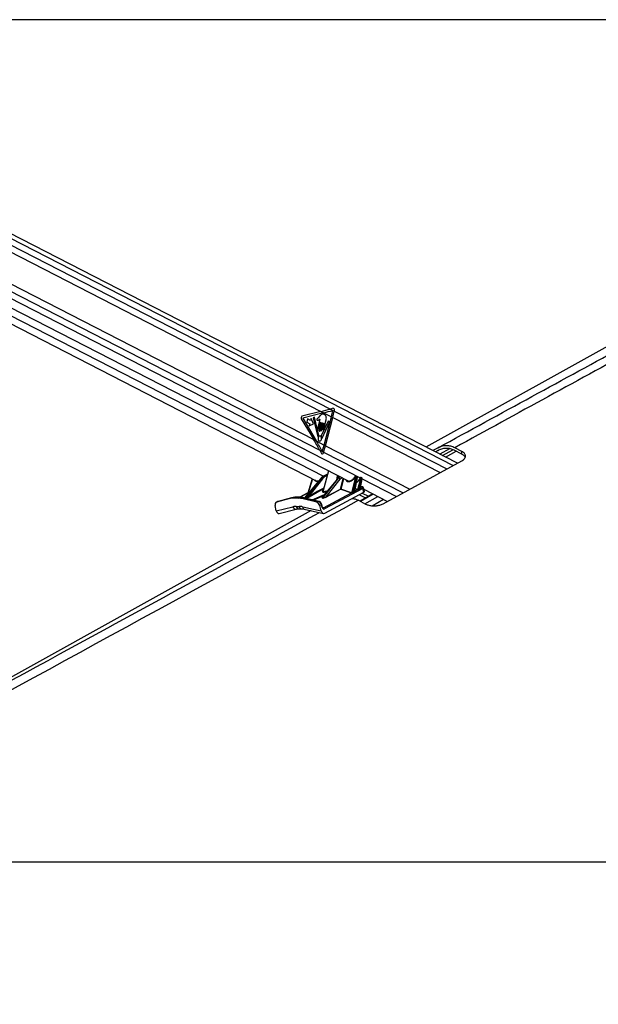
# Paper-space layout 'Wall Base Bracket' of a CAD drawing. Header units: millimetres. Extents: x 1591 to 17407, y 1260 to 16227.
# Tile 9 of 68: x 4297 to 5238, y 5669 to 7271. Entities that reach past the tile are written whole.
import ezdxf

# ---------------------------------------------------------------- set-up
doc = ezdxf.new("R2010")
doc.units = ezdxf.units.MM
doc.layers.add('COMPONENT_GEOMETRY', color=7, linetype='Continuous')
doc.styles.add('SLDTEXTSTYLE1', font='TXT', dxfattribs={"width": 0.75})
doc.dimstyles.new('SLDDIMSTYLE0', dxfattribs={"dimtxt": 100, "dimasz": 6.604, "dimexe": 0, "dimexo": 0.0625, "dimgap": 25, "dimtad": 0, "dimtih": 1, "dimtoh": 1, "dimdec": 0, "dimlfac": 0.5, "dimrnd": 1e-09, "dimzin": 12, "dimdsep": 46, "dimtxsty": 'SLDTEXTSTYLE1', "dimsah": 1, "dimcen": 0.09, "dimadec": 0, "dimazin": 3, "dimtfac": 1, "dimtdec": 0, "dimtofl": 0, "dimtmove": 0, "dimatfit": 3, "dimfxl": 1, "dimfrac": 2, "dimtolj": 1, "dimtzin": 12, "dimarcsym": 0})

# ---------------------------------------------------------------- blocks, each defined once
blk = doc.blocks.new('_D_24')
at = {"layer": 'COMPONENT_GEOMETRY', "color": 7, "ltscale": 2}
for p, q in [((8881.7, 5900.6), (9437.4, 5900.6)), ((9431.1, 5900.6), (9431.1, 3746.7)), ((9431.1, 1434), (9431.1, 3587.9)), ((3807.3, 1434), (9437.4, 1434))]:
    blk.add_line(p, q, dxfattribs=at)
for points in [[(9431.1, 5900.6), (9430, 5894), (9432.1, 5894)], [(9431.1, 1434), (9432.1, 1440.6), (9430, 1440.6)]]:
    blk.add_solid(points, dxfattribs=at)
at = {"layer": 'COMPONENT_GEOMETRY', "color": 7, "ltscale": 2, "insert": (9283.3, 3716.8), "char_height": 100, "attachment_point": 1, "style": 'SLDTEXTSTYLE1'}
blk.add_mtext('2233', dxfattribs=at)

psp = doc.layouts.new('Wall Base Bracket')

# ---------------------------------------------------------------- linework, layer by layer
at = {"color": 7, "linetype": 'Continuous', "lineweight": 25, "ltscale": 2}
for p, q in [((5008.7, 6549.5), (3830.4, 7155)), ((3789.4, 7055.6), (4831.8, 6519.9)), ((4055.4, 7009.5), (4786.8, 6633.6)), ((3895.1, 6975.2), (4779.9, 6520.4)), ((4048.7, 6961), (4774.9, 6587.8)), ((4786.8, 6633.6), (4755.8, 6625.7)), ((4786.8, 6633.6), (4791.1, 6631.4)), ((4806.5, 6638.7), (4802, 6637.5)), ((4802, 6637.5), (4808.3, 6634.3)), ((4808.3, 6634.3), (4808.5, 6635.5)), ((4754.7, 6621.7), (4774.9, 6587.8)), ((4791.1, 6631.4), (4757.1, 6622.7)), ((4757.1, 6622.7), (4779.2, 6585.6)), ((4765, 6621.6), (4763.6, 6616)), ((4769.9, 6619.1), (4765, 6621.6)), ((4770.7, 6622.2), (4769.9, 6619.1)), ((4774.8, 6613.4), (4770.7, 6622.2)), ((4776.5, 6624.4), (4774, 6623.2)), ((4774, 6623.2), (4781.5, 6592.5)), ((4783.5, 6594.5), (4776.5, 6624.4)), ((4784.9, 6621.2), (4781.5, 6608)), ((4785.1, 6626.3), (4782.3, 6623.3)), ((4798.2, 6618), (4787.1, 6593.7)), ((4791.1, 6631.4), (4803.7, 6624.9)), ((4791.4, 6605.2), (4795.2, 6619.8)), ((4791.9, 6579), (4803.7, 6624.9)), ((4794.1, 6577.9), (4805.9, 6623.8)), ((4800.5, 6615.9), (4798.2, 6618)), ((4803.7, 6624.9), (4805.9, 6623.8)), ((4763.6, 6616), (4768.4, 6613.5)), ((4768.4, 6613.5), (4767.6, 6610.4)), ((4767.6, 6610.4), (4774.8, 6613.4)), ((4786.5, 6616.1), (4783.3, 6603.9)), ((4783.8, 6606.8), (4786.2, 6616.2)), ((4785.6, 6602.7), (4788.8, 6614.9)), ((4789, 6614.8), (4786.4, 6604.3)), ((4788.4, 6603.3), (4791.2, 6614.6)), ((4788.8, 6590.2), (4800.5, 6615.9)), ((4791.5, 6614.4), (4789.4, 6606.2)), ((4774.9, 6587.8), (4779.2, 6585.6)), ((4779.2, 6585.6), (4791.9, 6579)), ((4784.7, 6570.7), (4787.7, 6565.4)), ((4784.7, 6570.7), (4791.1, 6567.4)), ((4791.9, 6579), (4794.1, 6577.9)), ((4977.1, 6574.5), (4968.5, 6570.1)), ((4978, 6570.4), (4972.9, 6567.8)), ((4995.9, 6572.9), (4980, 6564.2)), ((5016, 6563.9), (5003.3, 6570.4)), ((5016, 6568.5), (5004.2, 6574.5)), ((4790.7, 6566.2), (4791.1, 6567.4)), ((4887.7, 6483.3), (5016, 6553.5)), ((5016, 6563.9), (5016, 6568.5)), ((4799, 6536.7), (4790.3, 6505)), ((4786.6, 6524.6), (4760.1, 6492.9)), ((4763.2, 6493.7), (4788.1, 6524.8)), ((4772.6, 6524.2), (4765.3, 6500.9)), ((4789.2, 6524.1), (4766.8, 6496)), ((4788.1, 6524.8), (4787.2, 6524.8)), ((4814.5, 6524.8), (4788.5, 6493.7)), ((4814.2, 6524.7), (4788.8, 6494.2)), ((4789.7, 6492.7), (4815.4, 6524.8)), ((4797.6, 6531.5), (4791.4, 6528.5)), ((4791.9, 6528.6), (4792.6, 6528.6)), ((4817.7, 6523.4), (4794.8, 6494.7)), ((4812.3, 6522.4), (4813.9, 6529.1)), ((4815.4, 6524.8), (4814.5, 6524.8)), ((4816.1, 6526.4), (4814.9, 6528.6)), ((4836.7, 6501.2), (4843.4, 6527.2)), ((4844.7, 6526.8), (4838, 6500.9)), ((4841, 6502.7), (4845.8, 6526.3)), ((4841.6, 6503.9), (4846.1, 6526)), ((4843.1, 6527.6), (4842.5, 6527.6)), ((4843.8, 6528.2), (4843.2, 6528.2)), ((4845.4, 6527.6), (4844.4, 6528.1)), ((4845.8, 6526.3), (4844.7, 6526.8)), ((4846.7, 6506.8), (4851.4, 6524.9)), ((4852.7, 6524.6), (4848.2, 6506.9)), ((4850.5, 6508.3), (4853.7, 6524.1)), ((4851.1, 6525.4), (4850.8, 6525.4)), ((4851, 6509.2), (4854, 6523.8)), ((4851.8, 6526), (4851.5, 6526)), ((4853.3, 6525.4), (4852.3, 6525.9)), ((4853.7, 6524.1), (4852.7, 6524.6)), ((4854.9, 6508.3), (4792.6, 6475)), ((4794.8, 6494.7), (4818.5, 6507.4)), ((4819, 6507), (4795.2, 6494.3)), ((4836.4, 6501), (4819, 6507)), ((4819.2, 6507.3), (4836.6, 6501.3)), ((4841.9, 6503.9), (4846.6, 6506.5)), ((4853.8, 6511.2), (4851.5, 6511.7)), ((4851.5, 6509.1), (4853.3, 6510)), ((4856.7, 6502), (4854.9, 6508.3)), ((4857.6, 6503.3), (4855.9, 6509.3)), ((4856.6, 6507.1), (4895.1, 6487.3)), ((4736.1, 6491.8), (4714.4, 6485.9)), ((4738.8, 6493.1), (4717.1, 6487.2)), ((4739, 6493.2), (4717.3, 6487.3)), ((4736.1, 6491.8), (4738.8, 6493.1)), ((4738.8, 6493.1), (4739, 6493.2)), ((4743.9, 6493.8), (4741.2, 6492.4)), ((4750, 6492.4), (4741.2, 6492.4)), ((4752.7, 6493.8), (4743.9, 6493.8)), ((4753.2, 6493.9), (4744.4, 6493.9)), ((4750, 6492.4), (4752.7, 6493.8)), ((4765.4, 6500.9), (4752.2, 6493.9)), ((4758.2, 6493.1), (4755.5, 6491.8)), ((4780.1, 6485.9), (4755.5, 6491.8)), ((4782.7, 6487.2), (4758.2, 6493.1)), ((4783.4, 6487.3), (4758.8, 6493.2)), ((4766.8, 6496), (4774.6, 6500.2)), ((4775.1, 6499.7), (4767.3, 6495.5)), ((4789.5, 6492.7), (4788.3, 6493.6)), ((4788.5, 6493.7), (4789.7, 6492.7)), ((4790.9, 6476.7), (4836.4, 6501)), ((4793, 6468.1), (4856.7, 6502)), ((4847.9, 6489), (4859.4, 6482.9)), ((4871.3, 6499.6), (4850.3, 6487.7)), ((4854, 6500.6), (4864, 6495.5)), ((4714.1, 6471.8), (4712.3, 6480.6)), ((4716.6, 6487), (4713.9, 6485.7)), ((4714.1, 6471.8), (4741.1, 6478.6)), ((4717.1, 6487.2), (4714.4, 6485.9)), ((4717.3, 6487.3), (4716.7, 6487)), ((4717.1, 6487.2), (4717.3, 6487.3)), ((4718.7, 6467.8), (4746.6, 6474.7)), ((4746.7, 6479.2), (4751, 6479.2)), ((4750.7, 6475.2), (4755.1, 6475.2)), ((4757, 6478.6), (4787.3, 6471.8)), ((4759.7, 6474.7), (4790.9, 6467.8)), ((4780.1, 6485.9), (4782.7, 6487.2)), ((4787.5, 6481.9), (4784.8, 6480.6)), ((4787.3, 6471.8), (4784.8, 6480.6)), ((4788.7, 6477.5), (4787.5, 6481.9)), ((4789.3, 6477.9), (4788, 6482.4)), ((4771, 6472.2), (3987.6, 6037)), ((3770.6, 5900.6), (6310.5, 5900.6))]:
    psp.add_line(p, q, dxfattribs=at)
at = {"color": 8, "linetype": 'Continuous', "lineweight": 25, "ltscale": 2}
for p, q in [((3830.8, 7147.2), (5001.5, 6545.6)), ((3830.8, 7136.6), (4802, 6637.5)), ((3817.3, 7067.9), (4784.7, 6570.7)), ((3809.1, 7061), (4850.7, 6525.7)), ((3898.9, 6986.4), (4790.7, 6528.1)), ((4808.3, 6634.3), (4991.6, 6540.1)), ((4805.9, 6623.8), (4980.5, 6534.1)), ((4794.1, 6577.9), (4931.5, 6507.3)), ((4977.7, 6570.3), (4973.1, 6567.8)), ((4984.2, 6562), (5001.1, 6571.3)), ((4989.5, 6559.3), (5006.7, 6568.7)), ((4791.1, 6567.4), (4920.2, 6501.1)), ((4787.2, 6524.8), (4760.5, 6492.8)), ((4772.8, 6524.1), (4765.7, 6501.2)), ((4797.5, 6531.4), (4791.9, 6528.6)), ((4792.6, 6528.6), (4797.4, 6530.9)), ((4797, 6529.4), (4793.6, 6527.7)), ((4815.5, 6525.9), (4813.8, 6528.9)), ((4818.5, 6507.4), (4823, 6524.4)), ((4823.6, 6524.1), (4819.2, 6507.3)), ((4854, 6524), (4909.7, 6495.4)), ((4791, 6507.9), (4763.8, 6492)), ((4846.4, 6506.5), (4842.4, 6507.9)), ((4842.5, 6508.2), (4846.7, 6506.8)), ((4851, 6509.3), (4851.2, 6509.2)), ((4853.1, 6511.1), (4851.5, 6511.4)), ((4765.6, 6501), (4752.2, 6493.9)), ((4760.5, 6492.8), (4763.2, 6493.7)), ((4763.1, 6493.6), (4760.6, 6492.7)), ((4762.4, 6492.3), (4775.1, 6499.7)), ((4767.3, 6501.5), (4765.6, 6501)), ((4765.7, 6501.3), (4767.6, 6501.8)), ((4772.3, 6489.9), (4792.4, 6498.6)), ((4790.6, 6496.4), (4774.4, 6489.4)), ((4841.6, 6504.1), (4841.8, 6504)), ((4849.2, 6498), (4859.3, 6492.8)), ((4850.8, 6487.4), (4871.8, 6499.3)), ((4858.3, 6483.5), (4879.3, 6495.4)), ((4870, 6480.2), (4888.6, 6490.7)), ((4789.7, 6477), (4790.9, 6476.7)), ((4776.2, 6464.8), (4784.2, 6469.2))]:
    psp.add_line(p, q, dxfattribs=at)
at = {"color": 7, "linetype": 'Continuous', "lineweight": 25, "ltscale": 2, "flags": 128}
for points in [[(5780.6, 7032.9), (5071.4, 6639), (4957.5, 6575.7)], [(4781.5, 6608), (4781.4, 6607.3), (4781.5, 6606.7), (4781.8, 6606.1), (4782.2, 6605.8), (4782.7, 6605.7), (4783.2, 6605.8), (4783.5, 6606.2), (4783.8, 6606.8)], [(4783.3, 6603.9), (4783.3, 6603.2), (4783.4, 6602.5), (4783.7, 6602), (4784.1, 6601.7), (4784.5, 6601.6), (4785, 6601.7), (4785.4, 6602.1), (4785.6, 6602.7)], [(4786.2, 6616.2), (4786.2, 6616.3), (4786.3, 6616.4), (4786.3, 6616.4), (4786.4, 6616.4), (4786.4, 6616.3), (4786.5, 6616.3), (4786.5, 6616.2), (4786.5, 6616.1)], [(4786.4, 6604.3), (4786.3, 6603.8), (4786.4, 6603.2), (4786.6, 6602.7), (4787, 6602.4), (4787.4, 6602.3), (4787.8, 6602.5), (4788.1, 6602.8), (4788.4, 6603.3)], [(4788.8, 6614.9), (4788.8, 6615), (4788.8, 6615), (4788.9, 6615.1), (4789, 6615.1), (4789, 6615), (4789, 6614.9), (4789.1, 6614.9), (4789, 6614.8)], [(4789.4, 6606.2), (4789.4, 6605.6), (4789.4, 6605), (4789.7, 6604.6), (4790, 6604.3), (4790.5, 6604.2), (4790.9, 6604.3), (4791.2, 6604.7), (4791.4, 6605.2)], [(4791.2, 6614.6), (4791.3, 6614.6), (4791.3, 6614.7), (4791.4, 6614.7), (4791.4, 6614.7), (4791.5, 6614.6), (4791.5, 6614.6), (4791.5, 6614.5), (4791.5, 6614.4)], [(4781.5, 6592.5), (4781.5, 6592.4), (4781.6, 6592.3), (4781.7, 6592.2), (4781.7, 6592.2), (4781.8, 6592.2), (4781.9, 6592.2), (4782, 6592.3), (4782, 6592.3)], [(4783.9, 6585.7), (4785, 6585.4), (4786.1, 6585.8), (4787, 6586.7), (4787.6, 6588.1), (4787.7, 6589.7), (4787.5, 6591.2), (4786.8, 6592.5), (4785.8, 6593.3), (4784.7, 6593.6), (4783.6, 6593.2), (4782.7, 6592.3), (4782.1, 6590.9), (4782, 6589.3), (4782.2, 6587.8), (4782.9, 6586.5), (4783.9, 6585.7)], [(4788.3, 6590.4), (4788.3, 6590.2), (4788.4, 6590.1), (4788.4, 6590.1), (4788.5, 6590), (4788.6, 6590), (4788.7, 6590.1), (4788.7, 6590.1), (4788.8, 6590.2)], [(4814.2, 6524.7), (4814.2, 6524.7), (4814.3, 6524.8), (4814.4, 6524.8), (4814.5, 6524.8)], [(4743.9, 6493.8), (4744.2, 6493.8), (4744.4, 6493.9)]]:
    psp.add_lwpolyline(points, dxfattribs=at)
at = {"color": 8, "linetype": 'Continuous', "lineweight": 25, "ltscale": 2, "flags": 128}
for points in [[(4791.4, 6528.5), (4791.6, 6528.5), (4791.9, 6528.6)], [(4846.1, 6526), (4846.1, 6526), (4846.1, 6526.1), (4846, 6526.2), (4845.9, 6526.2), (4845.8, 6526.3)], [(4850.1, 6525), (4850.1, 6525), (4850.2, 6525), (4850.3, 6525), (4850.4, 6525)], [(4854, 6523.8), (4854, 6523.8), (4854, 6523.9), (4853.9, 6524), (4853.8, 6524), (4853.7, 6524.1)], [(4851.2, 6509.2), (4851.1, 6509.2), (4851.1, 6509.2)], [(4752.7, 6493.8), (4753, 6493.8), (4753.2, 6493.9)], [(4787.5, 6481.9), (4787.7, 6482), (4787.9, 6482.1), (4788, 6482.3), (4788, 6482.3), (4788, 6482.4)], [(4788.7, 6477.5), (4789, 6477.6), (4789.1, 6477.7), (4789.2, 6477.8), (4789.3, 6477.9), (4789.3, 6477.9)]]:
    psp.add_lwpolyline(points, dxfattribs=at)
at = {"color": 7, "linetype": 'Continuous', "lineweight": 25, "ltscale": 4}
for centre, radius, start, end in [((4594.9, 6678.6), 215.6, 345.5794, 348.4083), ((4597, 6677.5), 215.6, 345.5795, 348.4405), ((4757, 6623.3), 2.75, 117.66, 213.6075), ((4785.7, 6590.6), 4.13, 124.9937, 154.6202), ((4783.1, 6594.3), 0.476, 310.1895, 15.9285), ((4787.6, 6593.5), 0.528, 155.6847, 215.1069), ((4782.6, 6589.8), 5.7, 6.0774, 36.7183), ((4575, 6634.8), 224, 342.8088, 345.5809), ((4577.2, 6633.7), 223.9, 342.7913, 345.5814), ((4787.9, 6523.3), 1.54, 32.2051, 84.5169), ((4792.4, 6527.5), 1.14, 11.2925, 80.4268), ((4815.1, 6521.7), 3.09, 32.2417, 84.4667), ((4841.7, 6526.6), 0.794, 59.2331, 77.1079), ((4843.4, 6524.3), 2.91, 61.9843, 90.0448), ((4851.4, 6522), 2.91, 61.9674, 90.0618), ((4819.2, 6507.6), 0.626, 194.3143, 251.617), ((4819.2, 6508.7), 1.47, 242.5309, 269.8947), ((4818.7, 6507.5), 0.539, 295.0187, 336.5182), ((4846.2, 6507), 0.538, 294.9737, 336.5448), ((4846.3, 6506.9), 0.521, 306.4143, 343.7838), ((4848.8, 6507.1), 0.716, 196.8438, 229.7424), ((4851.2, 6508.5), 0.715, 196.7842, 231.3629), ((4851.4, 6509.5), 0.427, 228.2767, 285.6615), ((4852.5, 6507.6), 2.5, 14.3069, 71.6214), ((4741.2, 6472.9), 19.5, 89.8128, 105.0122), ((4743.8, 6474.2), 19.5, 89.8073, 105.0121), ((4749.9, 6469), 23.5, 76.3035, 89.7574), ((4752.6, 6470.3), 23.5, 76.3029, 89.7628), ((4763, 6493.7), 0.153, 312.2833, 348.4522), ((4765.3, 6501.2), 0.333, 306.4204, 0.6481), ((4765.4, 6501.3), 0.348, 305.9593, 358.657), ((4767.3, 6496.1), 0.536, 190.4178, 270.5089), ((4775.1, 6500.3), 0.537, 190.4357, 270.4909), ((4788.2, 6494.1), 0.526, 285.5901, 306.2567), ((4789.4, 6493.2), 0.532, 285.7, 306.1468), ((4795.4, 6494.9), 0.626, 194.3332, 251.5981), ((4836.1, 6501.5), 0.539, 295.0351, 336.4834), ((4836.2, 6501.5), 0.552, 293.9804, 335.0516), ((4838.7, 6501.2), 0.735, 197.585, 221.5421), ((4841.7, 6502.9), 0.73, 197.3651, 224.1324), ((4841.8, 6504.3), 0.342, 247.5745, 292.0027), ((4790.1, 6474.3), 2.5, 14.3069, 71.6214)]:
    psp.add_arc(centre, radius, start, end, dxfattribs=at)
at = {"color": 8, "linetype": 'Continuous', "lineweight": 25, "ltscale": 4}
for centre, radius, start, end in [((4787.2, 6524), 0.782, 86.082, 135.3893), ((4843.2, 6527.5), 0.727, 95.1186, 172.2035), ((4843.9, 6527.5), 0.727, 95.0934, 172.2066), ((4851.6, 6525.2), 0.764, 97.2807, 170.0488), ((4851.9, 6525.2), 0.762, 96.6608, 170.0978), ((4853.6, 6510.2), 0.978, 78.5121, 119.7955), ((4758.6, 6492.2), 0.959, 77.5157, 118.065), ((4841.7, 6504.3), 0.306, 252.8281, 294.68), ((4746, 6479.7), 5.01, 193.0274, 276.3754), ((4751.4, 6479.9), 4.7, 187.6995, 262.0584), ((4755.7, 6479.9), 4.7, 187.7298, 261.6965), ((4761, 6478.5), 4.06, 179.2703, 250.4461), ((4783.2, 6486.4), 0.958, 77.5271, 118.1088)]:
    psp.add_arc(centre, radius, start, end, dxfattribs=at)
at = {"color": 7, "linetype": 'Continuous', "lineweight": 25, "ltscale": 4}
for centre, major_axis, ratio, start_param, end_param in [((4673.7, 6633.6), (248.7, 50.7), 0.09907, 5.164403, 5.234216), ((4678, 6631.4), (248.7, 50.7), 0.09907, 5.164403, 5.233409), ((4806.9, 6636.3), (-0.21, 2.43), 0.687394, 4.303128, 6.400626), ((4661.7, 6587.8), (-166.6, 238.7), 0.326868, 4.418196, 4.488009), ((4666, 6585.6), (-166.6, 238.7), 0.326868, 4.418611, 4.488009), ((4789.1, 6567), (0.24, 2.43), 0.720739, 2.338366, 4.433768), ((4795.9, 6509.7), (1.1, 20), 0.695741, 0.372864, 0.750108), ((4797.9, 6509.7), (-1.2, 20), 0.715886, 0.293816, 0.67106), ((4798.6, 6509.7), (-1.2, 19), 0.716279, 0.291522, 0.668766), ((4823.2, 6509.7), (1.1, 20), 0.696019, 0.52631, 0.751747), ((4835, 6530.6), (5.9, 10.4), 0.655453, 4.693859, 4.763332), ((4842.4, 6527.1), (0.248, 0.435), 0.655453, 0.357506, 1.62174), ((4843, 6527.1), (0.248, 0.435), 0.655453, 5.104802, 6.640692), ((4850.7, 6524.9), (0.248, 0.435), 0.655453, 0.357506, 1.767612), ((4851, 6524.9), (0.248, 0.435), 0.655453, 5.104802, 6.640692), ((4784.8, 6530.3), (5.49, 9.54), 0.654555, 3.172461, 3.216798), ((4835.6, 6530.3), (5.49, 9.54), 0.654555, 3.172461, 3.603525), ((4847.7, 6507.2), (1.63, 0.47), 0.403006, 3.663284, 3.857285), ((4847.7, 6507.7), (1.09, 0.83), 0.486035, 3.346364, 3.540364), ((4896.2, 6531.1), (71, 38.8), 0.02935, 2.254184, 2.298333), ((4896.6, 6531.1), (71.3, 38.8), 0.0234, 2.255568, 2.299717), ((4850, 6508.5), (1.58, 0.4), 0.407492, 0.262557, 0.572092), ((4851.8, 6510.4), (2, 0.25), 0.370564, 5.517526, 7.089478), ((4765.9, 6495.1), (3.17, 1.58), 0.064645, 3.587944, 5.116852), ((4765.8, 6495.6), (2.8, 1.94), 0.069865, 3.49637, 5.025278), ((4764.8, 6498.3), (1.3, 2.62), 0.442754, 0.391354, 0.417384), ((4765.1, 6498.1), (1.23, 3.09), 0.503657, 0.372149, 0.398178), ((4794.3, 6495.3), (4.84, 2.49), 0.231047, 3.249495, 4.777099), ((4794.2, 6495.7), (4.54, 2.95), 0.205623, 3.170079, 4.697683), ((4835.1, 6498.3), (1.3, 2.62), 0.442754, 0.016259, 0.042289), ((4835.4, 6498.1), (1.23, 3.09), 0.503657, 6.280238, 6.306268), ((4896.2, 6531.1), (71, 38.8), 0.02935, 2.445227, 2.515061), ((4896.6, 6531.1), (71.3, 38.8), 0.0234, 2.446611, 2.516445), ((4840.6, 6503.3), (1.58, 0.4), 0.407492, 0.486895, 0.572092), ((4853.7, 6502.7), (4.01, 0.49), 0.370564, 5.517526, 6.339796), ((4716.6, 6480.3), (-2.66, 5.38), 0.6676, 6.153038, 7.48961), ((4719.3, 6481.6), (-2.66, 5.38), 0.667892, 6.152992, 6.283278), ((4757.4, 6435.8), (-20.7, 41.1), 0.672985, 5.956867, 6.133182), ((4761.8, 6435.8), (-20.7, 41.1), 0.672985, 5.780552, 5.956867), ((4780.6, 6480.3), (-2.66, 5.38), 0.667599, 4.440022, 5.776594), ((4783.3, 6481.6), (-2.65, 5.38), 0.667341, 4.440195, 5.776767), ((4791.4, 6478.8), (-0.33, 4.08), 0.703206, 1.842245, 3.437791), ((4718.1, 6473.8), (0.23, 6.12), 0.682424, 1.925279, 3.337619), ((4791.3, 6473.8), (-0.5, 6.12), 0.703206, 1.842245, 3.437791)]:
    psp.add_ellipse(centre, major_axis=major_axis, ratio=ratio, start_param=start_param, end_param=end_param, dxfattribs=at)
at = {"color": 8, "linetype": 'Continuous', "lineweight": 25, "ltscale": 4}
for centre, major_axis, ratio, start_param, end_param in [((4784.2, 6530.6), (5.9, 10.4), 0.655453, 2.765787, 3.678249), ((4825.2, 6509.7), (-1.1, 20), 0.71635, 0.472576, 0.672716), ((4826.6, 6509.8), (-1.1, 18), 0.717234, 0.426756, 0.668044), ((4835, 6530.6), (5.9, 10.4), 0.655453, 2.765787, 4.693859), ((4842.5, 6526.8), (5.9, 10.4), 0.655453, 4.055175, 4.909205), ((4843.7, 6526.8), (0.71, 1.32), 0.661696, 5.0861, 6.282531), ((4844.7, 6526.2), (0.67, 1.34), 0.667317, 5.066508, 6.273282), ((4851.7, 6524.5), (0.71, 1.32), 0.661696, 5.0861, 6.282531), ((4852.6, 6524), (0.67, 1.34), 0.667317, 5.066508, 6.273282), ((4792.7, 6487.4), (96.6, 49.5), 0.181488, 1.492372, 1.665768), ((4793, 6487.4), (96.2, 49.4), 0.17763, 1.500026, 1.66634), ((4800.6, 6506.9), (11.8, 3.7), 0.221698, 2.548965, 4.248094), ((4852, 6508.5), (3.93, 0.81), 0.287793, 5.481553, 6.310694), ((4791.3, 6495.1), (2.96, 1.45), 0.223037, 2.215304, 3.251159), ((4791.2, 6495.6), (2.67, 1.9), 0.174771, 2.554567, 3.128236), ((4790, 6478.7), (-0.79, 2.04), 0.679585, 2.68771, 3.224841)]:
    psp.add_ellipse(centre, major_axis=major_axis, ratio=ratio, start_param=start_param, end_param=end_param, dxfattribs=at)
at = {"color": 7, "linetype": 'Continuous', "lineweight": 25, "ltscale": 2}
for points, knots in [([(4977.1, 6574.5), (5078.9, 6630.1), (5282.6, 6741.3), (5556.7, 6891), (5729.3, 6985.5), (5799.8, 7024.1)], [0, 0, 0, 0, 0.3718538, 0.7437081, 1, 1, 1, 1]), ([(5820, 7022.9), (5751, 6984.8), (5581.1, 6890.7), (5308.9, 6741.3), (5105.8, 6630.1), (5004.2, 6574.5)], [0, 0, 0, 0, 0.254407, 0.627203, 1, 1, 1, 1]), ([(4782.3, 6623.3), (4781.8, 6622.8), (4781.2, 6622.3), (4780.5, 6621.7), (4780.2, 6621.2), (4780.1, 6620.6), (4780.1, 6620.2), (4780.3, 6619.8), (4780.7, 6619.4), (4781.1, 6619.3), (4781.3, 6619.3)], [0, 0, 0, 0, 0.369525, 0.46224, 0.557848, 0.653697, 0.700186, 0.747002, 0.872847, 1, 1, 1, 1]), ([(4781.3, 6619.3), (4781.7, 6619.4), (4782.6, 6619.4), (4783.3, 6620), (4783.6, 6620.2)], [0, 0, 0, 0, 0.5468505, 1, 1, 1, 1]), ([(4783.6, 6620.2), (4783.8, 6620.4), (4784.1, 6620.8), (4784.5, 6621.1), (4784.7, 6621.2)], [0, 0, 0, 0, 0.519178, 1, 1, 1, 1]), ([(4784.7, 6621.2), (4784.7, 6621.2), (4784.8, 6621.3), (4784.9, 6621.3), (4784.9, 6621.2), (4784.9, 6621.2)], [0, 0, 0, 0, 0.5138717, 0.9851139, 1, 1, 1, 1]), ([(4795.2, 6619.8), (4795.4, 6620.8), (4795.7, 6622.6), (4795.2, 6625.4), (4793.9, 6627.4), (4792.2, 6628.7), (4790.3, 6629.4), (4788.3, 6629.3), (4786.6, 6628), (4785.6, 6626.9), (4785.1, 6626.3)], [0, 0, 0, 0, 0.13106, 0.251025, 0.376913, 0.501355, 0.627158, 0.75065, 0.875358, 1, 1, 1, 1]), ([(5004.2, 6574.5), (5002.1, 6575.4), (4997.8, 6577.3), (4991, 6578.1), (4983.9, 6577.5), (4979.4, 6575.5), (4977.1, 6574.5)], [0, 0, 0, 0, 0.23888, 0.484636, 0.738142, 1, 1, 1, 1]), ([(5003.3, 6570.4), (5001.3, 6571.3), (4997.3, 6573), (4991, 6573.8), (4984.4, 6573.2), (4980.1, 6571.4), (4978, 6570.4)], [0, 0, 0, 0, 0.238859, 0.484594, 0.738119, 1, 1, 1, 1]), ([(5016, 6553.5), (5016.8, 6553.9), (5018.4, 6554.9), (5020.7, 6557.2), (5021.9, 6559.7), (5021.8, 6562.3), (5021, 6564.2), (5019.5, 6566.1), (5017.7, 6567.5), (5016.4, 6568.2), (5016, 6568.5)], [0, 0, 0, 0, 0.113742, 0.227546, 0.45365, 0.575527, 0.697382, 0.820632, 0.943802, 1, 1, 1, 1]), ([(5021.2, 6559), (5021.1, 6559.2), (5020.8, 6560.1), (5019.5, 6561.6), (5017.7, 6563), (5016.4, 6563.7), (5016, 6563.9)], [0, 0, 0, 0, 0.120534, 0.478736, 0.836705, 1, 1, 1, 1]), ([(4791.4, 6528.5), (4791, 6528.2), (4789.7, 6527.6), (4788.1, 6526.3), (4787, 6525.1), (4786.6, 6524.6)], [0, 0, 0, 0, 0.251467, 0.716595, 1, 1, 1, 1]), ([(4841.9, 6527.4), (4841.6, 6527), (4841, 6525.8), (4839.7, 6524.1), (4837.9, 6522.3), (4836, 6521), (4834.3, 6520.3), (4833.5, 6520.3), (4833.2, 6520.3)], [0, 0, 0, 0, 0.103803, 0.304457, 0.504913, 0.704487, 0.903248, 1, 1, 1, 1]), ([(4843.2, 6528.2), (4843, 6528.2), (4842.7, 6528.2), (4842.3, 6527.9), (4842, 6527.7), (4841.9, 6527.4), (4841.9, 6527.4)], [0, 0, 0, 0, 0.2961465, 0.5642066, 0.8700841, 1, 1, 1, 1]), ([(4844.4, 6528.1), (4844.4, 6528.1), (4844.2, 6528.2), (4844, 6528.2), (4843.8, 6528.2), (4843.8, 6528.2)], [0, 0, 0, 0, 0.117029, 0.876417, 1, 1, 1, 1]), ([(4850.1, 6525), (4849.9, 6524.6), (4849.4, 6523.4), (4848.2, 6521.5), (4846.6, 6519.5), (4845.2, 6518.3), (4844.5, 6517.9), (4844.4, 6517.8)], [0, 0, 0, 0, 0.140766, 0.413081, 0.685542, 0.957038, 1, 1, 1, 1]), ([(4846.1, 6526), (4846.1, 6526.2), (4846.1, 6526.5), (4846, 6527), (4845.7, 6527.4), (4845.5, 6527.5), (4845.4, 6527.5)], [0, 0, 0, 0, 0.269021, 0.549597, 0.812182, 1, 1, 1, 1]), ([(4851.5, 6526), (4851.3, 6526), (4851, 6525.9), (4850.6, 6525.7), (4850.3, 6525.3), (4850.2, 6525.1), (4850.1, 6525)], [0, 0, 0, 0, 0.2968816, 0.5412061, 0.823458, 1, 1, 1, 1]), ([(4852.4, 6525.8), (4852.3, 6525.9), (4852.2, 6526), (4852, 6526), (4851.8, 6526), (4851.8, 6526)], [0, 0, 0, 0, 0.117013, 0.876324, 1, 1, 1, 1]), ([(4854, 6523.8), (4854, 6524), (4854, 6524.3), (4853.9, 6524.8), (4853.7, 6525.2), (4853.4, 6525.3), (4853.3, 6525.3)], [0, 0, 0, 0, 0.268901, 0.549614, 0.812106, 1, 1, 1, 1]), ([(4783.2, 6520.4), (4782.7, 6520.3), (4781.6, 6520.1), (4780.4, 6520.2), (4779.9, 6520.5), (4779.8, 6520.6)], [0, 0, 0, 0, 0.4027288, 0.8837489, 1, 1, 1, 1]), ([(4790.2, 6505), (4790.2, 6504.9), (4790.2, 6504.8), (4790.2, 6504.8), (4790.2, 6504.8)], [0, 0, 0, 0, 0.666072, 1, 1, 1, 1]), ([(4848.4, 6506.6), (4848.3, 6506.5), (4848.1, 6506.4), (4847.8, 6506.3), (4847.4, 6506.3), (4847, 6506.4), (4846.7, 6506.4), (4846.6, 6506.5)], [0, 0, 0, 0, 0.189693, 0.38797, 0.597553, 0.804407, 1, 1, 1, 1]), ([(4846.8, 6506.7), (4846.9, 6506.7), (4847.1, 6506.7), (4847.3, 6506.6), (4847.5, 6506.6), (4847.6, 6506.6), (4847.8, 6506.7), (4848, 6506.7), (4848.1, 6506.8), (4848.2, 6506.9)], [0, 0, 0, 0, 0.204002, 0.368367, 0.408915, 0.562568, 0.608497, 0.8027, 1, 1, 1, 1]), ([(4851.5, 6509.1), (4851.5, 6509), (4851.5, 6509), (4851.5, 6508.7), (4851.2, 6508.3), (4850.9, 6508), (4850.7, 6507.9)], [0, 0, 0, 0, 0.062824, 0.267692, 0.696632, 1, 1, 1, 1]), ([(4851.1, 6509.2), (4851.1, 6509.2), (4851, 6509.2), (4851, 6509.3), (4851, 6509.3), (4851, 6509.2), (4851, 6509.2)], [0, 0, 0, 0, 0.032263, 0.482274, 0.917782, 1, 1, 1, 1]), ([(4851.1, 6509.2), (4851.1, 6509.2), (4851.1, 6509.1), (4851.1, 6509.2), (4851.1, 6509.2)], [0, 0, 0, 0, 0.545089, 1, 1, 1, 1]), ([(4855.9, 6509.4), (4855.8, 6509.6), (4855.6, 6510.1), (4855.1, 6510.6), (4854.5, 6511), (4854, 6511.1), (4853.8, 6511.2)], [0, 0, 0, 0, 0.2551186, 0.5033886, 0.7660252, 1, 1, 1, 1]), ([(4847.9, 6489), (4579.5, 6342.3), (4220.5, 6146.1), (3861.3, 5950), (3770.6, 5900.6)], [0, 0, 0, 0, 0.7475811, 1, 1, 1, 1]), ([(4758.8, 6493.2), (4758.1, 6493.3), (4756.2, 6493.7), (4754.4, 6493.8), (4753.2, 6493.9)], [0, 0, 0, 0, 0.359389, 1, 1, 1, 1]), ([(4838.2, 6500.7), (4838.1, 6500.6), (4838, 6500.6), (4837.7, 6500.5), (4837.4, 6500.6), (4837.1, 6500.7), (4836.8, 6500.8), (4836.6, 6500.9), (4836.5, 6500.9), (4836.4, 6501)], [0, 0, 0, 0, 0.167763, 0.309449, 0.442103, 0.597351, 0.769224, 0.800224, 1, 1, 1, 1]), ([(4836.7, 6501.2), (4836.7, 6501.2), (4836.9, 6501.1), (4837.2, 6500.9), (4837.4, 6500.8), (4837.6, 6500.8), (4837.7, 6500.8), (4837.8, 6500.8), (4837.9, 6500.8), (4838, 6500.9), (4838, 6500.9)], [0, 0, 0, 0, 0.2158353, 0.4289375, 0.5802332, 0.6862325, 0.7010687, 0.8133996, 0.8319284, 1, 1, 1, 1]), ([(4837.8, 6492), (4838.8, 6491.9), (4842.2, 6491.7), (4845.5, 6490.1), (4847.9, 6489)], [0, 0, 0, 0, 0.279189, 1, 1, 1, 1]), ([(4841.9, 6503.9), (4841.9, 6503.9), (4842, 6503.9), (4842.1, 6503.7), (4842, 6503.4), (4841.7, 6502.8), (4841.3, 6502.5), (4841.2, 6502.4)], [0, 0, 0, 0, 0.044361, 0.161486, 0.322427, 0.749477, 1, 1, 1, 1]), ([(4841.6, 6504), (4841.6, 6504), (4841.6, 6504), (4841.6, 6504), (4841.6, 6504), (4841.6, 6503.9), (4841.6, 6503.9), (4841.6, 6503.9)], [0, 0, 0, 0, 0.041845, 0.235896, 0.573304, 0.924116, 1, 1, 1, 1]), ([(4746.6, 6474.7), (4746.9, 6474.8), (4748.2, 6475.1), (4749.6, 6475.2), (4750.7, 6475.2)], [0, 0, 0, 0, 0.249749, 1, 1, 1, 1]), ([(4755.1, 6475.2), (4755.4, 6475.2), (4756.8, 6475.2), (4758.3, 6475), (4759.6, 6474.7), (4759.7, 6474.7)], [0, 0, 0, 0, 0.249614, 0.920603, 1, 1, 1, 1]), ([(4788, 6482.4), (4787.9, 6482.7), (4787.6, 6483.7), (4786.7, 6485.1), (4785.3, 6486.5), (4784.2, 6487.1), (4783.5, 6487.3), (4783.4, 6487.3)], [0, 0, 0, 0, 0.1493661, 0.4176181, 0.6922297, 0.9409518, 1, 1, 1, 1]), ([(4790.1, 6476.7), (4790.1, 6476.6), (4790.1, 6476.6), (4789.8, 6476.8), (4789.5, 6477.3), (4789.3, 6477.7), (4789.3, 6477.9)], [0, 0, 0, 0, 0.186639, 0.466043, 0.717091, 1, 1, 1, 1]), ([(4859.4, 6482.9), (4861, 6482.2), (4864.3, 6480.9), (4870.5, 6479.9), (4876.8, 6480), (4882.9, 6481.1), (4886, 6482.5), (4887.7, 6483.3)], [0, 0, 0, 0, 0.20466, 0.409961, 0.601796, 0.787106, 1, 1, 1, 1]), ([(3741.9, 5900.6), (3948.7, 6013.4), (4293.4, 6201.4), (4638.2, 6389.6), (4776.2, 6464.8)], [0, 0, 0, 0, 0.600014, 1, 1, 1, 1])]:
    psp.add_open_spline(points, degree=3, knots=knots, dxfattribs=at)
at = {"color": 8, "linetype": 'Continuous', "lineweight": 25, "ltscale": 2}
for points, knots in [([(4816.6, 6527.7), (4816.6, 6527.7), (4816.5, 6527.5), (4816.3, 6527.3), (4816, 6527.1), (4815.8, 6527.1), (4815.7, 6527.1)], [0, 0, 0, 0, 0.005856, 0.42238, 0.840862, 1, 1, 1, 1]), ([(4790.4, 6505), (4790.3, 6504.8), (4790.1, 6504.3), (4790.6, 6503.8), (4791.4, 6503.6), (4792.5, 6503.5), (4793.9, 6503.6), (4795.7, 6504), (4796.9, 6504.4), (4797.4, 6504.6)], [0, 0, 0, 0, 0.116087, 0.31975, 0.487321, 0.550374, 0.708041, 0.870506, 1, 1, 1, 1]), ([(4850.5, 6508.3), (4850.6, 6508.4), (4850.9, 6508.7), (4851, 6509), (4851, 6509.2)], [0, 0, 0, 0, 0.429607, 1, 1, 1, 1]), ([(4765.3, 6500.9), (4765.3, 6500.9), (4765.3, 6500.9), (4765.4, 6501.1), (4765.6, 6501.2), (4765.7, 6501.2), (4765.7, 6501.2)], [0, 0, 0, 0, 0.095465, 0.467744, 0.922626, 1, 1, 1, 1]), ([(4765.5, 6501), (4765.5, 6501), (4765.4, 6500.9), (4765.4, 6500.9), (4765.4, 6500.9)], [0, 0, 0, 0, 0.254019, 1, 1, 1, 1]), ([(4841, 6502.7), (4841.1, 6502.9), (4841.4, 6503.2), (4841.5, 6503.6), (4841.5, 6503.9)], [0, 0, 0, 0, 0.395429, 1, 1, 1, 1])]:
    psp.add_open_spline(points, degree=3, knots=knots, dxfattribs=at)
at = {"layer": 'COMPONENT_GEOMETRY', "color": 7, "ltscale": 2}
psp.add_line((6218.1, 7271), (3392.5, 7271), dxfattribs=at)

# ---------------------------------------------------------------- dimensions: what is measured, and where the dimension line sits
dim = psp.add_linear_dim(base=(9431.1, 1434), p1=(8879.2, 5900.6), p2=(3804.8, 1434), angle=90, dimstyle='SLDDIMSTYLE0', dxfattribs=at)
dim.commit()
dim.dimension.update_dxf_attribs({"geometry": '_D_24', "text_midpoint": (9431.1, 3667.3), "dimtype": 160})

doc.saveas('drawing.dxf')
